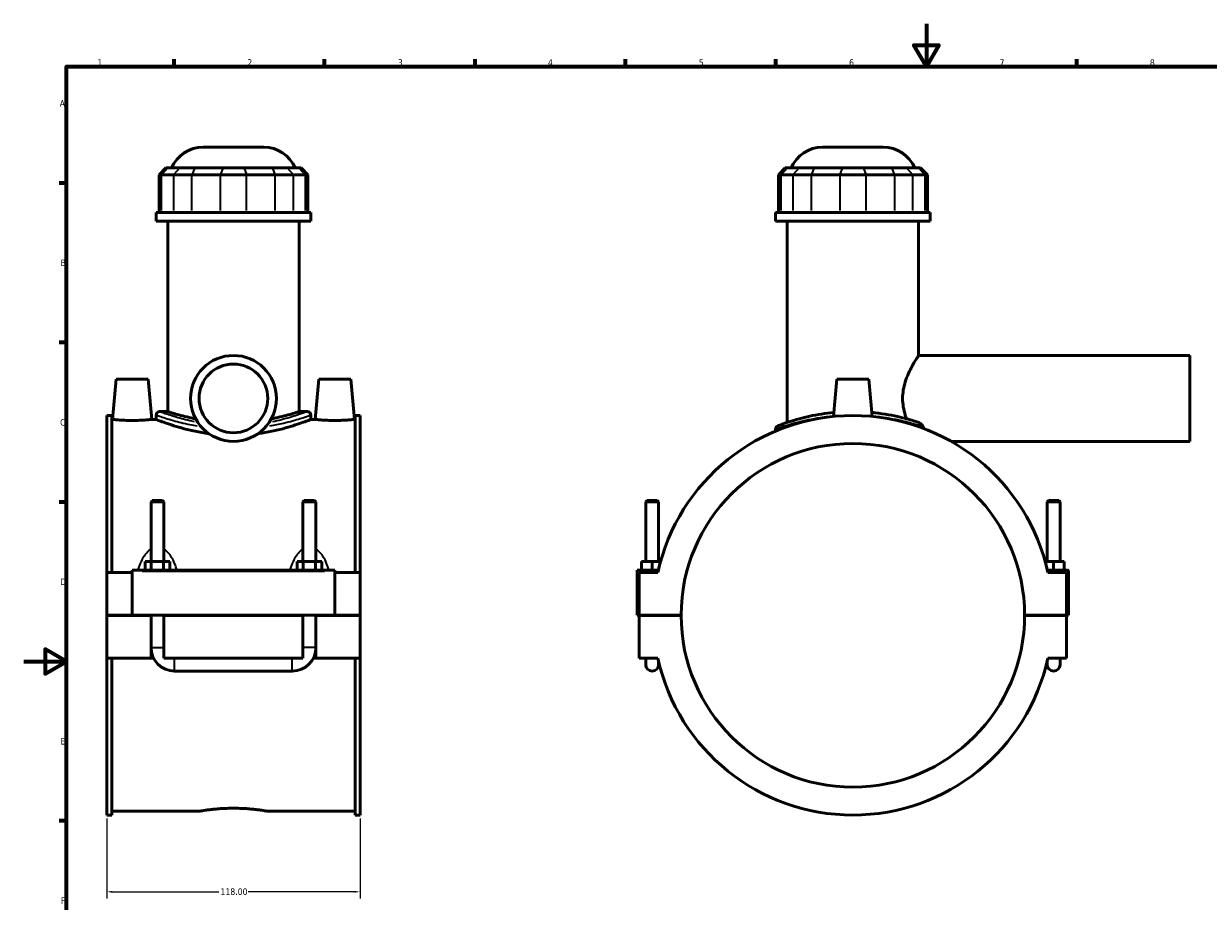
# Model space of a CAD drawing. Header units: millimetres. Extents: x 0 to 898, y -421 to 993.
# Tile 4 of 7: x 0 to 552, y 185 to 594. Entities that reach past the tile are written whole.
import ezdxf

# ---------------------------------------------------------------- set-up
doc = ezdxf.new("R2010")
doc.units = ezdxf.units.MM
for name, color, linetype, lineweight in [('Border (ANSI)', 7, 'Continuous', 70), ('Dimension (ANSI)', 7, 'Continuous', 25), ('Visible (ANSI)', 7, 'Continuous', 50), ('Visible Narrow (ANSI)', 7, 'Continuous', 35)]:
    doc.layers.add(name, color=color, linetype=linetype, lineweight=lineweight)
doc.styles.add('Note Text (ANSI)', font='tahoma.ttf')
doc.dimstyles.new('Default - mm (ANSI)', dxfattribs={"dimtxt": 3.048, "dimasz": 2.5, "dimexe": 3.175, "dimexo": 1.6002, "dimgap": 0.8, "dimtad": 0, "dimtoh": 1, "dimrnd": 1e-08, "dimzin": 4, "dimdsep": 46, "dimtxsty": 'Note Text (ANSI)', "dimcen": 0.09, "dimdle": 10, "dimclrd": 256, "dimclre": 256, "dimclrt": 256, "dimadec": 1, "dimazin": 1, "dimtfac": 1, "dimtofl": 0, "dimtmove": 0, "dimatfit": 3, "dimfxl": 1, "dimtolj": 1, "dimtzin": 4, "dimlwd": -1, "dimlwe": -1, "dimarcsym": 0})

# ---------------------------------------------------------------- blocks, each defined once
blk = doc.blocks.new('Borders Default Border')
at = {"layer": 'Border (ANSI)'}
for p, q in [((70.08, 574), (70.08, 577.45)), ((140.17, 574), (140.17, 577.45)), ((210.25, 574), (210.25, 577.45)), ((280.33, 574), (280.33, 577.45)), ((350.42, 574), (350.42, 577.45)), ((490.58, 574), (490.58, 577.45)), ((20, 519.75), (16.55, 519.75)), ((20, 445.5), (16.55, 445.5)), ((20, 371.25), (16.55, 371.25)), ((20, 222.75), (16.55, 222.75))]:
    blk.add_line(p, q, dxfattribs=at)
at = {"layer": 'Border (ANSI)', "flags": 128}
for points in [[(420.5, 594), (420.5, 574), (414.73, 584), (426.27, 584), (420.5, 574)], [(20, 20), (20, 574), (821, 574), (821, 20), (20, 20)], [(0, 297), (20, 297), (10, 302.77), (10, 291.23), (20, 297)]]:
    blk.add_lwpolyline(points, dxfattribs=at)
at = {"layer": 'Border (ANSI)', "color": 230, "true_color": 0xff0080, "char_height": 3.05, "attachment_point": 7, "style": 'Note Text (ANSI)'}
for s, insert in [('1', (34.35, 574.4)), ('2', (104.2, 574.4)), ('3', (174.26, 574.34)), ('4', (244.23, 574.4)), ('5', (314.48, 574.34)), ('6', (384.49, 574.34)), ('7', (454.6, 574.4)), ('8', (524.63, 574.33)), ('A', (16.78, 555.35)), ('B', (17.15, 481.1)), ('C', (16.95, 406.8)), ('D', (16.96, 332.6)), ('E', (17.21, 258.35)), ('F', (17.29, 184.1))]:
    blk.add_mtext(s, dxfattribs=dict(at, insert=insert))
blk = doc.blocks.new('*D8')
at = {"layer": 'Defpoints', "color": 0, "transparency": 16777216}
for p in [(38.72, 225.5), (156.72, 225.5), (156.72, 189.75)]:
    blk.add_point(p, dxfattribs=at)
at = {"layer": 'Dimension (ANSI)', "transparency": 16777216}
for p, q in [((38.72, 223.9), (38.72, 186.58)), ((156.72, 223.9), (156.72, 186.58)), ((41.22, 189.75), (90.88, 189.75)), ((154.22, 189.75), (104.56, 189.75))]:
    blk.add_line(p, q, dxfattribs=at)
for points in [[(41.22, 190.17), (41.22, 189.34), (38.72, 189.75)], [(154.22, 190.17), (154.22, 189.34), (156.72, 189.75)]]:
    blk.add_solid(points, dxfattribs=at)
at = {"layer": 'Dimension (ANSI)', "color": 230, "true_color": 0xff0080, "transparency": 16777216, "insert": (91.68, 191.35), "char_height": 3.048, "attachment_point": 1, "style": 'Note Text (ANSI)'}
blk.add_mtext('\\A1;118.00', dxfattribs=at)

msp = doc.modelspace()

# ---------------------------------------------------------------- linework, layer by layer
at = {"layer": 'Visible (ANSI)'}
for p, q in [((83.606, 536.519), (111.825, 536.519)), ((372.172, 536.519), (400.391, 536.519)), ((66.234, 526.859), (63.034, 523.659)), ((66.234, 526.859), (67.208, 526.859)), ((72.68, 526.859), (67.208, 526.859)), ((72.68, 526.859), (79.607, 526.859)), ((92.817, 526.859), (79.607, 526.859)), ((92.817, 526.859), (102.614, 526.859)), ((115.824, 526.859), (102.614, 526.859)), ((115.824, 526.859), (122.751, 526.859)), ((128.223, 526.859), (122.751, 526.859)), ((128.223, 526.859), (129.197, 526.859)), ((129.197, 526.859), (132.397, 523.659)), ((354.799, 526.859), (351.599, 523.659)), ((354.799, 526.859), (355.774, 526.859)), ((361.246, 526.859), (355.774, 526.859)), ((361.246, 526.859), (368.173, 526.859)), ((381.383, 526.859), (368.173, 526.859)), ((381.383, 526.859), (391.18, 526.859)), ((404.39, 526.859), (391.18, 526.859)), ((404.39, 526.859), (411.317, 526.859)), ((416.789, 526.859), (411.317, 526.859)), ((416.789, 526.859), (417.763, 526.859)), ((417.763, 526.859), (420.963, 523.659)), ((64.251, 523.659), (63.034, 523.659)), ((63.034, 523.659), (63.034, 506.159)), ((64.251, 523.659), (69.723, 523.659)), ((78.382, 523.659), (69.723, 523.659)), ((78.382, 523.659), (91.592, 523.659)), ((103.838, 523.659), (91.592, 523.659)), ((103.838, 523.659), (117.048, 523.659)), ((125.707, 523.659), (117.048, 523.659)), ((125.707, 523.659), (131.179, 523.659)), ((132.397, 523.659), (131.179, 523.659)), ((132.397, 523.659), (132.397, 506.159)), ((352.817, 523.659), (351.599, 523.659)), ((351.599, 523.659), (351.599, 506.159)), ((352.817, 523.659), (358.289, 523.659)), ((366.948, 523.659), (358.289, 523.659)), ((366.948, 523.659), (380.158, 523.659)), ((392.404, 523.659), (380.158, 523.659)), ((392.404, 523.659), (405.614, 523.659)), ((414.273, 523.659), (405.614, 523.659)), ((414.273, 523.659), (419.745, 523.659)), ((420.963, 523.659), (419.745, 523.659)), ((420.963, 523.659), (420.963, 506.159)), ((133.715, 506.159), (61.715, 506.159)), ((61.715, 502.019), (61.715, 506.159)), ((133.715, 502.019), (133.715, 506.159)), ((422.281, 506.159), (350.281, 506.159)), ((350.281, 502.019), (350.281, 506.159)), ((422.281, 502.019), (422.281, 506.159)), ((133.715, 502.019), (61.715, 502.019)), ((67.115, 413.367), (67.115, 502.019)), ((128.315, 413.367), (128.315, 502.019)), ((422.281, 502.019), (350.281, 502.019)), ((355.681, 408.296), (355.681, 502.019)), ((416.881, 439.519), (416.881, 502.019)), ((416.881, 439.519), (543.281, 439.519)), ((543.281, 399.519), (543.281, 439.519)), ((43.015, 428.519), (41.371, 409.719)), ((58.015, 428.519), (43.015, 428.519)), ((58.015, 428.519), (59.66, 409.719)), ((137.415, 428.519), (135.771, 409.719)), ((137.415, 428.519), (152.415, 428.519)), ((152.415, 428.519), (154.06, 409.719)), ((378.781, 428.519), (377.258, 411.105)), ((393.781, 428.519), (378.781, 428.519)), ((393.781, 428.519), (395.305, 411.105)), ((38.715, 411.543), (38.715, 338.519)), ((38.715, 411.543), (41.075, 411.543)), ((41.075, 338.519), (41.075, 411.543)), ((41.371, 409.719), (41.075, 409.719)), ((61.715, 409.719), (59.66, 409.719)), ((61.715, 411.767), (61.715, 409.719)), ((63.315, 413.367), (67.115, 413.367)), ((128.315, 413.367), (132.115, 413.367)), ((133.715, 411.767), (133.715, 409.719)), ((135.771, 409.719), (133.715, 409.719)), ((154.355, 409.719), (154.06, 409.719)), ((154.355, 338.519), (154.355, 411.543)), ((154.355, 411.543), (156.715, 411.543)), ((156.715, 411.543), (156.715, 338.519)), ((350.281, 405.19), (350.281, 404.295)), ((432.025, 399.519), (543.281, 399.519)), ((59.915, 371.903), (59.315, 371.303)), ((65.315, 371.303), (59.315, 371.303)), ((59.315, 371.303), (59.315, 343.519)), ((59.915, 371.903), (64.715, 371.903)), ((64.715, 371.903), (65.315, 371.303)), ((65.315, 371.303), (65.315, 343.519)), ((130.715, 371.903), (130.115, 371.303)), ((136.115, 371.303), (130.115, 371.303)), ((130.115, 343.519), (130.115, 371.303)), ((130.715, 371.903), (135.515, 371.903)), ((135.515, 371.903), (136.115, 371.303)), ((136.115, 343.519), (136.115, 371.303)), ((290.381, 371.903), (289.781, 371.303)), ((289.781, 371.303), (295.781, 371.303)), ((289.781, 343.519), (289.781, 371.303)), ((295.181, 371.903), (290.381, 371.903)), ((295.181, 371.903), (295.781, 371.303)), ((295.781, 343.519), (295.781, 371.303)), ((477.381, 371.903), (476.781, 371.303)), ((482.781, 371.303), (476.781, 371.303)), ((476.781, 371.303), (476.781, 343.519)), ((477.381, 371.903), (482.181, 371.903)), ((482.181, 371.903), (482.781, 371.303)), ((482.781, 371.303), (482.781, 343.519)), ((56.542, 339.519), (56.542, 343.519)), ((56.542, 343.519), (59.429, 343.519)), ((59.429, 339.519), (59.429, 343.519)), ((59.429, 343.519), (65.202, 343.519)), ((65.202, 339.519), (65.202, 343.519)), ((65.202, 343.519), (68.089, 343.519)), ((68.089, 339.519), (68.089, 343.519)), ((127.342, 343.519), (130.229, 343.519)), ((127.342, 339.519), (127.342, 343.519)), ((130.229, 339.519), (130.229, 343.519)), ((130.229, 343.519), (136.002, 343.519)), ((136.002, 339.519), (136.002, 343.519)), ((136.002, 343.519), (138.889, 343.519)), ((138.889, 339.519), (138.889, 343.519)), ((292.781, 343.519), (287.781, 343.519)), ((287.781, 339.519), (287.781, 343.519)), ((296.68, 343.519), (292.781, 343.519)), ((292.781, 339.519), (292.781, 343.519)), ((475.883, 343.519), (479.781, 343.519)), ((479.781, 339.519), (479.781, 343.519)), ((479.781, 343.519), (484.781, 343.519)), ((484.781, 339.519), (484.781, 343.519)), ((50.515, 338.519), (38.715, 338.519)), ((38.715, 318.569), (38.715, 338.519)), ((50.515, 339.019), (50.515, 339.519)), ((144.915, 339.519), (50.515, 339.519)), ((50.515, 318.569), (50.515, 339.019)), ((144.915, 339.519), (144.915, 339.019)), ((144.915, 339.019), (144.915, 318.569)), ((156.715, 338.519), (144.915, 338.519)), ((156.715, 338.519), (156.715, 318.569)), ((285.781, 339.519), (295.659, 339.519)), ((285.781, 318.569), (285.781, 339.519)), ((295.433, 338.519), (286.781, 338.519)), ((286.781, 338.519), (286.781, 318.569)), ((486.281, 339.519), (476.904, 339.519)), ((485.781, 338.519), (477.13, 338.519)), ((485.781, 318.569), (485.781, 338.519)), ((486.781, 318.569), (486.781, 339.019)), ((38.715, 318.569), (50.515, 318.569)), ((38.715, 298.519), (38.715, 318.469)), ((59.315, 318.469), (38.715, 318.469)), ((144.915, 318.569), (50.515, 318.569)), ((59.315, 318.569), (59.315, 318.469)), ((59.315, 298.519), (59.315, 318.469)), ((65.315, 318.569), (65.315, 318.469)), ((65.315, 318.469), (65.315, 298.519)), ((130.115, 318.469), (65.315, 318.469)), ((130.115, 318.469), (130.115, 318.569)), ((130.115, 298.519), (130.115, 318.469)), ((136.115, 318.469), (136.115, 318.569)), ((136.115, 318.469), (136.115, 298.519)), ((156.715, 318.469), (136.115, 318.469)), ((144.915, 318.569), (156.715, 318.569)), ((156.715, 318.469), (156.715, 298.519)), ((286.781, 318.569), (285.781, 318.569)), ((286.781, 318.569), (306.281, 318.569)), ((286.781, 318.469), (286.781, 298.519)), ((306.281, 318.469), (286.781, 318.469)), ((289.781, 318.469), (289.781, 318.569)), ((295.781, 318.469), (295.781, 318.569)), ((466.281, 318.569), (485.781, 318.569)), ((485.781, 318.469), (466.281, 318.469)), ((476.781, 318.569), (476.781, 318.469)), ((482.781, 318.569), (482.781, 318.469)), ((485.781, 318.569), (486.781, 318.569)), ((485.781, 298.519), (485.781, 318.469)), ((59.315, 298.519), (38.715, 298.519)), ((38.715, 298.519), (38.715, 225.495)), ((41.075, 225.495), (41.075, 298.519)), ((60.517, 298.519), (59.315, 298.519)), ((130.115, 298.519), (65.315, 298.519)), ((136.115, 298.519), (134.913, 298.519)), ((156.715, 298.519), (136.115, 298.519)), ((154.355, 225.495), (154.355, 298.519)), ((156.715, 298.519), (156.715, 225.495)), ((286.781, 298.519), (295.433, 298.519)), ((289.781, 298.519), (289.781, 295.519)), ((477.13, 298.519), (485.781, 298.519)), ((482.781, 295.519), (482.781, 298.519)), ((70.315, 292.519), (125.115, 292.519)), ((295.781, 295.519), (295.781, 296.997)), ((476.781, 296.997), (476.781, 295.519)), ((82.035, 227.319), (41.075, 227.319)), ((154.355, 227.319), (113.395, 227.319)), ((38.715, 225.495), (41.075, 225.495)), ((154.355, 225.495), (156.715, 225.495))]:
    msp.add_line(p, q, dxfattribs=at)
for radius in [20, 16]:
    msp.add_circle((97.715, 419.519), radius, dxfattribs=at)
for centre, radius, start, end in [((83.606, 520.519), 16, 90, 156.65604), ((111.825, 520.519), 16, 23.34396, 90), ((372.172, 520.519), 16, 90, 156.65604), ((400.391, 520.519), 16, 23.34396, 90), ((63.315, 411.767), 1.6, 90, 180), ((132.115, 411.767), 1.6, 0, 90), ((386.281, 318.519), 93.024, 12.41543, 167.58457), ((351.881, 405.19), 1.6, 111.64833, 180), ((386.281, 318.519), 80, 0.03581, 179.96419), ((486.281, 339.019), 0.5, 0, 90), ((386.281, 318.519), 80, 180.03581, 359.96419), ((70.315, 303.519), 11, 180, 270), ((125.115, 303.519), 11, 270, 0), ((386.281, 318.519), 93.024, 192.41543, 347.58457), ((292.781, 295.519), 3, 180, 0), ((479.781, 295.519), 3, 180, 0)]:
    msp.add_arc(centre, radius, start, end, dxfattribs=at)
for points, knots in [([(411.32, 410.003), (411.105, 410.569), (410.899, 411.153), (410.321, 412.972), (409.996, 414.256), (409.556, 416.874), (409.441, 418.208), (409.441, 420.831), (409.556, 422.165), (409.996, 424.783), (410.321, 426.067), (411.097, 428.508), (411.549, 429.669), (412.482, 431.81), (412.964, 432.791), (413.866, 434.523), (414.322, 435.34), (415.168, 436.794), (415.556, 437.432), (416.201, 438.466), (416.456, 438.864), (416.797, 439.391), (416.881, 439.519), (416.881, 439.519)], [5.2848693, 5.2848693, 5.2848693, 5.2848693, 5.4777645, 5.4777645, 5.871265, 5.871265, 6.2647656, 6.2647656, 6.6582661, 6.6582661, 7.0517666, 7.0517666, 7.4452672, 7.4452672, 7.8387677, 7.8387677, 8.2283629, 8.2283629, 8.617958, 8.617958, 9.0075532, 9.0075532, 9.3971484, 9.3971484, 9.3971484, 9.3971484]), ([(50.515, 409.256), (49.363, 409.256), (48.135, 409.28), (45.879, 409.368), (44.851, 409.43), (43.23, 409.547), (42.529, 409.608), (41.599, 409.695), (41.371, 409.719), (41.371, 409.719)], [2.7639092, 2.7639092, 2.7639092, 2.7639092, 3.1095738, 3.1095738, 3.4552384, 3.4552384, 3.8005507, 3.8005507, 4.145863, 4.145863, 4.145863, 4.145863]), ([(59.66, 409.719), (59.66, 409.719), (59.432, 409.695), (58.504, 409.609), (57.804, 409.547), (56.185, 409.431), (55.156, 409.368), (52.898, 409.28), (51.669, 409.256), (50.515, 409.256)], [6.9097713, 6.9097713, 6.9097713, 6.9097713, 7.2546836, 7.2546836, 7.5995958, 7.5995958, 7.9456609, 7.9456609, 8.2917259, 8.2917259, 8.2917259, 8.2917259]), ([(86.317, 403.085), (85.491, 403.196), (84.674, 403.319), (81.657, 403.81), (79.542, 404.241), (75.635, 405.153), (73.845, 405.634), (70.676, 406.555), (69.186, 407.028), (66.551, 407.912), (65.407, 408.322), (63.562, 409.002), (62.86, 409.273), (61.937, 409.631), (61.715, 409.719), (61.715, 409.719)], [1.1237183, 1.1237183, 1.1237183, 1.1237183, 1.3730903, 1.3730903, 2.0596354, 2.0596354, 2.7461805, 2.7461805, 3.4320698, 3.4320698, 4.1179592, 4.1179592, 4.8038485, 4.8038485, 5.4897378, 5.4897378, 5.4897378, 5.4897378]), ([(80.125, 410.003), (78.652, 410.286), (77.294, 410.581), (74.727, 411.183), (73.458, 411.509), (71.216, 412.119), (70.243, 412.402), (68.678, 412.872), (68.083, 413.059), (67.302, 413.307), (67.115, 413.367), (67.115, 413.367)], [1.8009405, 1.8009405, 1.8009405, 1.8009405, 2.3238604, 2.3238604, 2.9045907, 2.9045907, 3.4853211, 3.4853211, 4.0660514, 4.0660514, 4.6467817, 4.6467817, 4.6467817, 4.6467817]), ([(133.715, 409.719), (133.715, 409.719), (133.494, 409.631), (132.571, 409.273), (131.869, 409.002), (130.024, 408.322), (128.879, 407.912), (126.245, 407.028), (124.755, 406.555), (121.586, 405.634), (119.795, 405.153), (115.889, 404.241), (113.774, 403.81), (110.757, 403.319), (109.94, 403.196), (109.113, 403.085)], [16.4692135, 16.4692135, 16.4692135, 16.4692135, 17.1551028, 17.1551028, 17.8409921, 17.8409921, 18.5268815, 18.5268815, 19.2127708, 19.2127708, 19.8993159, 19.8993159, 20.5858611, 20.5858611, 20.835233, 20.835233, 20.835233, 20.835233]), ([(128.315, 413.367), (128.315, 413.367), (128.129, 413.307), (127.347, 413.059), (126.753, 412.872), (125.187, 412.402), (124.215, 412.119), (121.973, 411.509), (120.703, 411.183), (118.137, 410.581), (116.779, 410.286), (115.306, 410.003)], [13.9403452, 13.9403452, 13.9403452, 13.9403452, 14.5210755, 14.5210755, 15.1018058, 15.1018058, 15.6825362, 15.6825362, 16.2632665, 16.2632665, 16.7861864, 16.7861864, 16.7861864, 16.7861864]), ([(144.915, 409.256), (143.762, 409.256), (142.533, 409.28), (140.275, 409.368), (139.246, 409.431), (137.626, 409.547), (136.926, 409.609), (135.999, 409.695), (135.771, 409.719), (135.771, 409.719)], [0, 0, 0, 0, 0.3460651, 0.3460651, 0.6921301, 0.6921301, 1.0370423, 1.0370423, 1.3819546, 1.3819546, 1.3819546, 1.3819546]), ([(154.06, 409.719), (154.06, 409.719), (153.832, 409.695), (152.902, 409.608), (152.2, 409.547), (150.579, 409.43), (149.551, 409.368), (147.295, 409.28), (146.068, 409.256), (144.915, 409.256)], [4.145863, 4.145863, 4.145863, 4.145863, 4.4911752, 4.4911752, 4.8364875, 4.8364875, 5.1821521, 5.1821521, 5.5278168, 5.5278168, 5.5278168, 5.5278168]), ([(377.421, 412.951), (375.428, 412.764), (373.486, 412.519), (367.8, 411.63), (364.323, 410.841), (357.673, 409.032), (354.819, 408.015), (351.915, 406.932), (351.296, 406.683), (351.293, 406.679)], [17.3404715, 17.3404715, 17.3404715, 17.3404715, 17.9539638, 17.9539638, 19.216716, 19.216716, 20.8122582, 20.8122582, 21.9376221, 21.9376221, 21.9376221, 21.9376221]), ([(416.965, 408.267), (416.426, 408.451), (415.842, 408.646), (413.301, 409.459), (410.983, 410.135), (404.905, 411.588), (400.914, 412.331), (396.14, 412.855), (395.643, 412.905), (395.143, 412.952)], [12.7128402, 12.7128402, 12.7128402, 12.7128402, 13.0493504, 13.0493504, 14.0749673, 14.0749673, 15.4120754, 15.4120754, 15.565984, 15.565984, 15.565984, 15.565984]), ([(418.971, 406.38), (418.826, 406.741), (418.589, 407.099), (418.013, 407.691), (417.702, 407.922), (417.244, 408.159), (417.107, 408.219), (416.965, 408.267)], [-0.29441891, -0.29441891, -0.29441891, -0.29441891, -0.16211633, -0.16211633, -0.04618027, -0.04618027, 0, 0, 0, 0]), ([(82.035, 227.319), (82.035, 227.319), (82.13, 227.336), (82.528, 227.403), (82.831, 227.454), (83.631, 227.581), (84.13, 227.658), (85.28, 227.823), (85.933, 227.911), (87.323, 228.081), (88.108, 228.169), (89.819, 228.335), (90.744, 228.412), (92.675, 228.541), (93.682, 228.593), (95.709, 228.661), (96.729, 228.677), (97.715, 228.677)], [7.1029255, 7.1029255, 7.1029255, 7.1029255, 7.3988763, 7.3988763, 7.694827, 7.694827, 7.9907778, 7.9907778, 8.2867285, 8.2867285, 8.5826882, 8.5826882, 8.8786479, 8.8786479, 9.1746076, 9.1746076, 9.4705673, 9.4705673, 9.4705673, 9.4705673]), ([(97.715, 228.677), (98.702, 228.677), (99.721, 228.661), (101.748, 228.593), (102.756, 228.541), (104.687, 228.412), (105.612, 228.335), (107.322, 228.169), (108.108, 228.081), (109.498, 227.911), (110.15, 227.823), (111.301, 227.658), (111.799, 227.581), (112.6, 227.454), (112.903, 227.403), (113.301, 227.336), (113.395, 227.319), (113.395, 227.319)], [0, 0, 0, 0, 0.2959597, 0.2959597, 0.5919194, 0.5919194, 0.8878791, 0.8878791, 1.1838389, 1.1838389, 1.4797896, 1.4797896, 1.7757403, 1.7757403, 2.0716911, 2.0716911, 2.3676418, 2.3676418, 2.3676418, 2.3676418])]:
    msp.add_open_spline(points, degree=3, knots=knots, dxfattribs=at)
msp.add_open_spline([(419.349, 405.468), (419.224, 405.76), (419.098, 406.064), (418.971, 406.38)], degree=3, dxfattribs=at)
at = {"layer": 'Visible Narrow (ANSI)'}
for p, q in [((67.06, 526.699), (64.399, 523.819)), ((72.532, 526.699), (69.871, 523.819)), ((79.546, 526.699), (78.444, 523.819)), ((92.756, 526.699), (91.654, 523.819)), ((102.675, 526.699), (103.777, 523.819)), ((115.885, 526.699), (116.987, 523.819)), ((122.899, 526.699), (125.56, 523.819)), ((128.371, 526.699), (131.031, 523.819)), ((355.626, 526.699), (352.965, 523.819)), ((361.098, 526.699), (358.437, 523.819)), ((368.112, 526.699), (367.01, 523.819)), ((381.322, 526.699), (380.22, 523.819)), ((391.241, 526.699), (392.343, 523.819)), ((404.451, 526.699), (405.553, 523.819)), ((411.465, 526.699), (414.125, 523.819)), ((416.936, 526.699), (419.597, 523.819)), ((64.251, 507.034), (64.251, 522.784)), ((69.723, 522.784), (69.723, 507.034)), ((78.382, 507.034), (78.382, 522.784)), ((91.592, 522.784), (91.592, 507.034)), ((103.838, 507.034), (103.838, 522.784)), ((117.048, 522.784), (117.048, 507.034)), ((125.707, 507.034), (125.707, 522.784)), ((131.179, 522.784), (131.179, 507.034)), ((352.817, 507.034), (352.817, 522.784)), ((358.289, 522.784), (358.289, 507.034)), ((366.948, 507.034), (366.948, 522.784)), ((380.158, 522.784), (380.158, 507.034)), ((392.404, 507.034), (392.404, 522.784)), ((405.614, 522.784), (405.614, 507.034)), ((414.273, 507.034), (414.273, 522.784)), ((419.745, 522.784), (419.745, 507.034)), ((55.235, 339.019), (140.195, 339.019)), ((59.352, 303.519), (65.278, 303.519)), ((70.315, 292.556), (70.315, 298.482)), ((125.115, 292.556), (125.115, 298.482)), ((136.078, 303.519), (130.152, 303.519))]:
    msp.add_line(p, q, dxfattribs=at)
for points, knots in [([(61.777, 411.744), (61.946, 411.684), (62.467, 411.501), (64.691, 410.748), (66.899, 410.018), (71.979, 408.589), (74.576, 407.925), (78.543, 407.1), (79.656, 406.885), (80.804, 406.684)], [-16.254083, -16.254083, -16.254083, -16.254083, -15.4120754, -15.4120754, -14.0749673, -14.0749673, -13.0493504, -13.0493504, -12.6694747, -12.6694747, -12.6694747, -12.6694747]), ([(79.597, 408.583), (79.183, 408.669), (78.773, 408.757), (75.604, 409.459), (73.123, 410.135), (68.269, 411.588), (66.159, 412.331), (64.022, 413.101), (63.522, 413.288), (63.368, 413.346)], [12.8998596, 12.8998596, 12.8998596, 12.8998596, 13.0493504, 13.0493504, 14.0749673, 14.0749673, 15.4120754, 15.4120754, 16.2662085, 16.2662085, 16.2662085, 16.2662085]), ([(114.627, 406.684), (116.929, 407.087), (119.09, 407.546), (124.118, 408.743), (126.73, 409.498), (130.649, 410.711), (132.039, 411.186), (133.275, 411.612), (133.543, 411.706), (133.655, 411.746)], [-31.2058011, -31.2058011, -31.2058011, -31.2058011, -30.4439443, -30.4439443, -29.2670477, -29.2670477, -28.1808077, -28.1808077, -27.6211785, -27.6211785, -27.6211785, -27.6211785]), ([(132.065, 413.348), (131.962, 413.309), (131.704, 413.213), (130.513, 412.776), (129.185, 412.293), (125.44, 411.059), (122.945, 410.291), (118.711, 409.218), (117.308, 408.89), (115.833, 408.583)], [27.609053, 27.609053, 27.609053, 27.609053, 28.1808077, 28.1808077, 29.2670477, 29.2670477, 30.4439443, 30.4439443, 30.9754163, 30.9754163, 30.9754163, 30.9754163]), ([(350.364, 405.224), (350.572, 405.304), (351.177, 405.531), (353.911, 406.506), (356.847, 407.505), (363.689, 409.283), (367.267, 410.059), (372.435, 410.832), (373.701, 410.997), (374.994, 411.14)], [-21.7071798, -21.7071798, -21.7071798, -21.7071798, -20.8122582, -20.8122582, -19.216716, -19.216716, -17.9539638, -17.9539638, -17.5592193, -17.5592193, -17.5592193, -17.5592193]), ([(396.83, 411.221), (396.864, 411.217), (396.897, 411.214), (401.337, 410.748), (405.442, 410.018), (411.695, 408.589), (414.081, 407.925), (416.863, 407.074), (417.605, 406.836), (418.27, 406.615)], [-15.4223111, -15.4223111, -15.4223111, -15.4223111, -15.4120754, -15.4120754, -14.0749673, -14.0749673, -13.0493504, -13.0493504, -12.6256973, -12.6256973, -12.6256973, -12.6256973]), ([(58.833, 349.06), (58.39, 348.745), (57.978, 348.383), (57.185, 347.569), (56.807, 347.112), (55.932, 345.903), (55.471, 345.123), (54.524, 343.258), (54.073, 342.153), (53.575, 340.716), (53.473, 340.408), (53.376, 340.099)], [-1.8349282, -1.8349282, -1.8349282, -1.8349282, -1.6736101, -1.6736101, -1.5001263, -1.5001263, -1.2379452, -1.2379452, -0.8971099, -0.8971099, -0.805185, -0.805185, -0.805185, -0.805185]), ([(71.254, 340.099), (71.157, 340.408), (71.056, 340.716), (70.558, 342.153), (70.106, 343.258), (69.16, 345.123), (68.698, 345.903), (67.823, 347.112), (67.446, 347.569), (66.653, 348.383), (66.241, 348.745), (65.798, 349.06)], [-3.610317, -3.610317, -3.610317, -3.610317, -3.5183921, -3.5183921, -3.1775568, -3.1775568, -2.9153757, -2.9153757, -2.7418919, -2.7418919, -2.5805738, -2.5805738, -2.5805738, -2.5805738]), ([(129.633, 349.06), (129.19, 348.745), (128.778, 348.383), (127.985, 347.569), (127.607, 347.112), (126.732, 345.903), (126.271, 345.123), (125.324, 343.258), (124.873, 342.153), (124.375, 340.715), (124.273, 340.408), (124.176, 340.099)], [-1.8353097, -1.8353097, -1.8353097, -1.8353097, -1.6739911, -1.6739911, -1.5005063, -1.5005063, -1.2383243, -1.2383243, -0.8974877, -0.8974877, -0.8055665, -0.8055665, -0.8055665, -0.8055665]), ([(142.054, 340.099), (141.957, 340.408), (141.856, 340.715), (141.358, 342.153), (140.906, 343.258), (139.96, 345.123), (139.498, 345.903), (138.623, 347.112), (138.246, 347.569), (137.453, 348.383), (137.041, 348.745), (136.598, 349.06)], [-3.6106986, -3.6106986, -3.6106986, -3.6106986, -3.5187774, -3.5187774, -3.1779408, -3.1779408, -2.9157588, -2.9157588, -2.742274, -2.742274, -2.5809554, -2.5809554, -2.5809554, -2.5809554])]:
    msp.add_open_spline(points, degree=3, knots=knots, dxfattribs=at)
for points in [[(59.252, 343.529), (59.272, 343.588), (59.292, 343.645), (59.312, 343.703)], [(65.319, 343.703), (65.339, 343.645), (65.359, 343.588), (65.379, 343.529)], [(130.052, 343.529), (130.072, 343.588), (130.092, 343.645), (130.112, 343.703)], [(136.119, 343.703), (136.139, 343.645), (136.159, 343.588), (136.179, 343.529)]]:
    msp.add_open_spline(points, degree=3, dxfattribs=at)

# ---------------------------------------------------------------- block references
msp.add_blockref('Borders Default Border', (0, 0))

# ---------------------------------------------------------------- dimensions: what is measured, and where the dimension line sits
at = {"layer": 'Dimension (ANSI)'}
dim = msp.add_linear_dim(base=(156.715, 189.754), p1=(38.715, 225.495), p2=(156.715, 225.495), dimstyle='Default - mm (ANSI)', override={"dimtoh": 0, "dimdec": 2, "dimtp": 0, "dimtm": 0, "dimtdec": 2, "dimatfit": 1}, dxfattribs=at)
dim.commit()
dim.dimension.update_dxf_attribs({"geometry": '*D8', "text_midpoint": (97.715, 189.754), "dimtype": 160})

doc.saveas('drawing.dxf')
